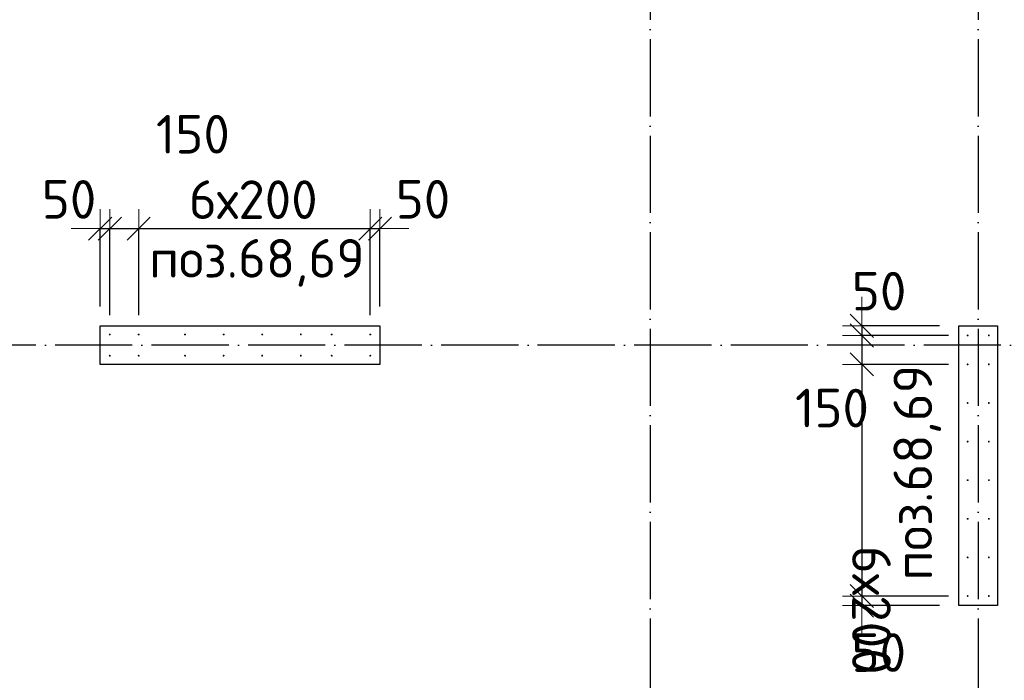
# Model space of a CAD drawing. Header units: millimetres. Extents: x 76517 to 124426, y -73423 to -21861.
# Tile 29 of 114: x 83433 to 88535, y -53237 to -49814. Entities that reach past the tile are written whole.
import ezdxf

# ---------------------------------------------------------------- set-up
doc = ezdxf.new("R2010")
doc.units = ezdxf.units.MM
doc.header["$PDMODE"] = 65
doc.linetypes.add('______11', pattern=[500, 400, -50, 0, -50])
doc.linetypes.add('______5', pattern=[1100, 800, -100, 100, -100])
for name, color, linetype, lineweight in [('Standard', 7, 'Continuous', 25), ('Арм.стержн. Выпуски', 180, 'Continuous', 35), ('Колонна (2)', 7, 'Continuous', 35), ('Размерная линия_ общее_1', 7, 'Continuous', 13)]:
    doc.layers.add(name, color=color, linetype=linetype, lineweight=lineweight)
doc.layers.add('Осевая линия_ общее', color=7, linetype='______5', lineweight=13, true_color=0xa0a0a0)
doc.styles.add('ISOCPEUR', font='ISOCPEUR')
doc.dimstyles.new('DIMSTYLE_10', dxfattribs={"dimtxt": 200, "dimasz": 200, "dimexe": 0, "dimexo": 0, "dimgap": 100, "dimtad": 2, "dimdec": 0, "dimrnd": 5, "dimzin": 12, "dimdsep": 46, "dimtxsty": 'ISOCPEUR', "dimblk1": 'ALL_ML_STRICH', "dimblk2": 'ALL_ML_STRICH', "dimsah": 1, "dimcen": 0, "dimclrd": 7, "dimclre": 256, "dimclrt": 7, "dimadec": 0, "dimazin": 0, "dimtfac": 1, "dimtdec": 0, "dimtix": 1, "dimtmove": 2, "dimatfit": 3, "dimfxl": 0, "dimtvp": 1.2, "dimtzin": 0, "dimlwd": 0, "dimlwe": -3, "dimarcsym": 0})
doc.dimstyles.new('DIMSTYLE_16', dxfattribs={"dimtxt": 200, "dimasz": 200, "dimexe": 0, "dimexo": 0, "dimgap": 100, "dimtad": 2, "dimdec": 0, "dimrnd": 5, "dimzin": 12, "dimdsep": 46, "dimtxsty": 'ISOCPEUR', "dimblk1": 'ALL_ML_STRICH', "dimblk2": 'ALL_ML_STRICH', "dimsah": 1, "dimcen": 0, "dimclrd": 7, "dimclre": 256, "dimclrt": 7, "dimadec": 0, "dimazin": 0, "dimtfac": 1, "dimtdec": 0, "dimtix": 1, "dimtmove": 2, "dimatfit": 3, "dimfxl": 0, "dimtzin": 0, "dimlwd": 0, "dimlwe": -3, "dimarcsym": 0})

# ---------------------------------------------------------------- blocks, each defined once
blk = doc.blocks.new('ALL_ML_STRICH')
at = {"color": 0, "linetype": 'ByBlock', "lineweight": -2}
for p, q in [((-0.3, -0.3), (0.3, 0.3)), ((0, -0.5), (0, 0.5)), ((-1, 0), (0.5, 0))]:
    blk.add_line(p, q, dxfattribs=at)
blk = doc.blocks.new('*D430')
at = {"layer": 'DEFPOINTS', "color": 7, "linetype": 'Continuous', "lineweight": 13, "transparency": 33554687}
for p in [(87796.6, -51400), (88300, -51400), (88345, -51450)]:
    blk.add_point(p, dxfattribs=at)
at = {"layer": 'Размерная линия_ общее_1', "color": 253, "linetype": 'Continuous', "lineweight": -2, "true_color": 0xa0a0a0, "transparency": 33554687}
for p, q in [((88200, -51400), (87796.6, -51400)), ((88245, -51450), (87796.6, -51450))]:
    blk.add_line(p, q, dxfattribs=at)
at = {"layer": 'Размерная линия_ общее_1', "color": 7, "linetype": 'Continuous', "lineweight": -2, "transparency": 33554687}
blk.add_line((87796.6, -51400), (87796.6, -51450), dxfattribs=at)
at = {"layer": 'Размерная линия_ общее_1', "color": 7, "linetype": 'Continuous', "lineweight": 13, "transparency": 33554687, "xscale": 200, "yscale": 200, "zscale": 200}
for p, rotation in [((87796.6, -51450), 270), ((87796.6, -51400), 90)]:
    blk.add_blockref('ALL_ML_STRICH', p, dxfattribs=dict(at, rotation=rotation))
at = {"layer": 'Размерная линия_ общее_1', "color": 7, "linetype": 'Continuous', "lineweight": 13, "transparency": 33554687, "insert": (87886.1, -51220.8), "char_height": 200, "width": 400, "attachment_point": 5, "style": 'ISOCPEUR'}
blk.add_mtext('\\A1;{50}', dxfattribs=at)
blk = doc.blocks.new('*D431')
at = {"layer": 'DEFPOINTS', "color": 7, "linetype": 'Continuous', "lineweight": 13, "transparency": 33554687}
for p in [(87796.6, -51450), (88345, -51450), (88345, -51600)]:
    blk.add_point(p, dxfattribs=at)
at = {"layer": 'Размерная линия_ общее_1', "color": 253, "linetype": 'Continuous', "lineweight": -2, "true_color": 0xa0a0a0, "transparency": 33554687}
for p, q in [((88245, -51450), (87796.6, -51450)), ((88245, -51600), (87796.6, -51600))]:
    blk.add_line(p, q, dxfattribs=at)
at = {"layer": 'Размерная линия_ общее_1', "color": 7, "linetype": 'Continuous', "lineweight": -2, "transparency": 33554687}
blk.add_line((87796.6, -51450), (87796.6, -51600), dxfattribs=at)
at = {"layer": 'Размерная линия_ общее_1', "color": 7, "linetype": 'Continuous', "lineweight": 13, "transparency": 33554687, "xscale": 200, "yscale": 200, "zscale": 200}
for p, rotation in [((87796.6, -51450), 90), ((87796.6, -51600), 270)]:
    blk.add_blockref('ALL_ML_STRICH', p, dxfattribs=dict(at, rotation=rotation))
at = {"layer": 'Размерная линия_ общее_1', "color": 7, "linetype": 'Continuous', "lineweight": 13, "transparency": 33554687, "insert": (87642.2, -51826.2), "char_height": 200, "width": 600, "attachment_point": 5, "style": 'ISOCPEUR'}
blk.add_mtext('\\A1;{150}', dxfattribs=at)
blk = doc.blocks.new('*D432')
at = {"layer": 'DEFPOINTS', "color": 7, "linetype": 'Continuous', "lineweight": 13, "transparency": 33554687}
for p in [(87796.6, -51600), (88345, -51600), (88345, -52800)]:
    blk.add_point(p, dxfattribs=at)
at = {"layer": 'Размерная линия_ общее_1', "color": 253, "linetype": 'Continuous', "lineweight": -2, "true_color": 0xa0a0a0, "transparency": 33554687}
for p, q in [((88245, -51600), (87796.6, -51600)), ((88245, -52800), (87796.6, -52800))]:
    blk.add_line(p, q, dxfattribs=at)
at = {"layer": 'Размерная линия_ общее_1', "color": 7, "linetype": 'Continuous', "lineweight": -2, "transparency": 33554687}
blk.add_line((87796.6, -51600), (87796.6, -52800), dxfattribs=at)
at = {"layer": 'Размерная линия_ общее_1', "color": 7, "linetype": 'Continuous', "lineweight": 13, "transparency": 33554687, "xscale": 200, "yscale": 200, "zscale": 200}
for p, rotation in [((87796.6, -51600), 90), ((87796.6, -52800), 270)]:
    blk.add_blockref('ALL_ML_STRICH', p, dxfattribs=dict(at, rotation=rotation))
at = {"layer": 'Размерная линия_ общее_1', "color": 7, "linetype": 'Continuous', "lineweight": 13, "transparency": 33554687, "insert": (87946.6, -52540), "char_height": 200, "width": 10, "attachment_point": 1, "rotation": 270, "line_spacing_factor": 0.60241, "style": 'ISOCPEUR'}
blk.add_mtext('6х200', dxfattribs=at)
blk = doc.blocks.new('*D433')
at = {"layer": 'DEFPOINTS', "color": 7, "linetype": 'Continuous', "lineweight": 13, "transparency": 33554687}
for p in [(87796.6, -52800), (88345, -52800), (88300, -52850)]:
    blk.add_point(p, dxfattribs=at)
at = {"layer": 'Размерная линия_ общее_1', "color": 253, "linetype": 'Continuous', "lineweight": -2, "true_color": 0xa0a0a0, "transparency": 33554687}
for p, q in [((88245, -52800), (87796.6, -52800)), ((88200, -52850), (87796.6, -52850))]:
    blk.add_line(p, q, dxfattribs=at)
at = {"layer": 'Размерная линия_ общее_1', "color": 7, "linetype": 'Continuous', "lineweight": -2, "transparency": 33554687}
blk.add_line((87796.6, -52800), (87796.6, -52850), dxfattribs=at)
at = {"layer": 'Размерная линия_ общее_1', "color": 7, "linetype": 'Continuous', "lineweight": 13, "transparency": 33554687, "xscale": 200, "yscale": 200, "zscale": 200}
for p, rotation in [((87796.6, -52850), 270), ((87796.6, -52800), 90)]:
    blk.add_blockref('ALL_ML_STRICH', p, dxfattribs=dict(at, rotation=rotation))
at = {"layer": 'Размерная линия_ общее_1', "color": 7, "linetype": 'Continuous', "lineweight": 13, "transparency": 33554687, "insert": (87884.8, -53092.9), "char_height": 200, "width": 400, "attachment_point": 5, "style": 'ISOCPEUR'}
blk.add_mtext('\\A1;{50}', dxfattribs=at)
blk = doc.blocks.new('*D489')
at = {"layer": 'DEFPOINTS', "color": 7, "linetype": 'Continuous', "lineweight": 13, "transparency": 33554687}
for p in [(83850, -50896.6), (83850, -51400), (83900, -51445)]:
    blk.add_point(p, dxfattribs=at)
at = {"layer": 'Размерная линия_ общее_1', "color": 253, "linetype": 'Continuous', "lineweight": -2, "true_color": 0xa0a0a0, "transparency": 33554687}
for p, q in [((83850, -51300), (83850, -50896.6)), ((83900, -51345), (83900, -50896.6))]:
    blk.add_line(p, q, dxfattribs=at)
at = {"layer": 'Размерная линия_ общее_1', "color": 7, "linetype": 'Continuous', "lineweight": -2, "transparency": 33554687}
blk.add_line((83850, -50896.6), (83900, -50896.6), dxfattribs=at)
at = {"layer": 'Размерная линия_ общее_1', "color": 7, "linetype": 'Continuous', "lineweight": 13, "transparency": 33554687, "xscale": 200, "yscale": 200, "zscale": 200}
blk.add_blockref('ALL_ML_STRICH', (83900, -50896.6), dxfattribs=at)
at = {"layer": 'Размерная линия_ общее_1', "color": 7, "linetype": 'Continuous', "lineweight": 13, "transparency": 33554687, "xscale": 200, "yscale": 200, "zscale": 200, "rotation": 180}
blk.add_blockref('ALL_ML_STRICH', (83850, -50896.6), dxfattribs=at)
at = {"layer": 'Размерная линия_ общее_1', "color": 7, "linetype": 'Continuous', "lineweight": 13, "transparency": 33554687, "insert": (83688.9, -50745.2), "char_height": 200, "width": 400, "attachment_point": 5, "style": 'ISOCPEUR'}
blk.add_mtext('\\A1;{50}', dxfattribs=at)
blk = doc.blocks.new('*D490')
at = {"layer": 'DEFPOINTS', "color": 7, "linetype": 'Continuous', "lineweight": 13, "transparency": 33554687}
for p in [(83900, -50896.6), (83900, -51445), (84050, -51445)]:
    blk.add_point(p, dxfattribs=at)
at = {"layer": 'Размерная линия_ общее_1', "color": 253, "linetype": 'Continuous', "lineweight": -2, "true_color": 0xa0a0a0, "transparency": 33554687}
for p, q in [((83900, -51345), (83900, -50896.6)), ((84050, -51345), (84050, -50896.6))]:
    blk.add_line(p, q, dxfattribs=at)
at = {"layer": 'Размерная линия_ общее_1', "color": 7, "linetype": 'Continuous', "lineweight": -2, "transparency": 33554687}
blk.add_line((83900, -50896.6), (84050, -50896.6), dxfattribs=at)
at = {"layer": 'Размерная линия_ общее_1', "color": 7, "linetype": 'Continuous', "lineweight": 13, "transparency": 33554687, "xscale": 200, "yscale": 200, "zscale": 200, "rotation": 180}
blk.add_blockref('ALL_ML_STRICH', (83900, -50896.6), dxfattribs=at)
at = {"layer": 'Размерная линия_ общее_1', "color": 7, "linetype": 'Continuous', "lineweight": 13, "transparency": 33554687, "xscale": 200, "yscale": 200, "zscale": 200}
blk.add_blockref('ALL_ML_STRICH', (84050, -50896.6), dxfattribs=at)
at = {"layer": 'Размерная линия_ общее_1', "color": 7, "linetype": 'Continuous', "lineweight": 13, "transparency": 33554687, "insert": (84330.9, -50407.7), "char_height": 200, "width": 600, "attachment_point": 5, "style": 'ISOCPEUR'}
blk.add_mtext('\\A1;{150}', dxfattribs=at)
blk = doc.blocks.new('*D491')
at = {"layer": 'DEFPOINTS', "color": 7, "linetype": 'Continuous', "lineweight": 13, "transparency": 33554687}
for p in [(84050, -50896.6), (84050, -51445), (85250, -51445)]:
    blk.add_point(p, dxfattribs=at)
at = {"layer": 'Размерная линия_ общее_1', "color": 253, "linetype": 'Continuous', "lineweight": -2, "true_color": 0xa0a0a0, "transparency": 33554687}
for p, q in [((84050, -51345), (84050, -50896.6)), ((85250, -51345), (85250, -50896.6))]:
    blk.add_line(p, q, dxfattribs=at)
at = {"layer": 'Размерная линия_ общее_1', "color": 7, "linetype": 'Continuous', "lineweight": -2, "transparency": 33554687}
blk.add_line((84050, -50896.6), (85250, -50896.6), dxfattribs=at)
at = {"layer": 'Размерная линия_ общее_1', "color": 7, "linetype": 'Continuous', "lineweight": 13, "transparency": 33554687, "xscale": 200, "yscale": 200, "zscale": 200, "rotation": 180}
blk.add_blockref('ALL_ML_STRICH', (84050, -50896.6), dxfattribs=at)
at = {"layer": 'Размерная линия_ общее_1', "color": 7, "linetype": 'Continuous', "lineweight": 13, "transparency": 33554687, "xscale": 200, "yscale": 200, "zscale": 200}
blk.add_blockref('ALL_ML_STRICH', (85250, -50896.6), dxfattribs=at)
at = {"layer": 'Размерная линия_ общее_1', "color": 7, "linetype": 'Continuous', "lineweight": 13, "transparency": 33554687, "insert": (84310, -50646.6), "char_height": 200, "width": 10, "attachment_point": 1, "line_spacing_factor": 0.60241, "style": 'ISOCPEUR'}
blk.add_mtext('6х200', dxfattribs=at)
blk = doc.blocks.new('*D492')
at = {"layer": 'DEFPOINTS', "color": 7, "linetype": 'Continuous', "lineweight": 13, "transparency": 33554687}
for p in [(85250, -50896.6), (85300, -51400), (85250, -51445)]:
    blk.add_point(p, dxfattribs=at)
at = {"layer": 'Размерная линия_ общее_1', "color": 253, "linetype": 'Continuous', "lineweight": -2, "true_color": 0xa0a0a0, "transparency": 33554687}
for p, q in [((85250, -51345), (85250, -50896.6)), ((85300, -51300), (85300, -50896.6))]:
    blk.add_line(p, q, dxfattribs=at)
at = {"layer": 'Размерная линия_ общее_1', "color": 7, "linetype": 'Continuous', "lineweight": -2, "transparency": 33554687}
blk.add_line((85250, -50896.6), (85300, -50896.6), dxfattribs=at)
at = {"layer": 'Размерная линия_ общее_1', "color": 7, "linetype": 'Continuous', "lineweight": 13, "transparency": 33554687, "xscale": 200, "yscale": 200, "zscale": 200}
blk.add_blockref('ALL_ML_STRICH', (85300, -50896.6), dxfattribs=at)
at = {"layer": 'Размерная линия_ общее_1', "color": 7, "linetype": 'Continuous', "lineweight": 13, "transparency": 33554687, "xscale": 200, "yscale": 200, "zscale": 200, "rotation": 180}
blk.add_blockref('ALL_ML_STRICH', (85250, -50896.6), dxfattribs=at)
at = {"layer": 'Размерная линия_ общее_1', "color": 7, "linetype": 'Continuous', "lineweight": 13, "transparency": 33554687, "insert": (85522.9, -50744.8), "char_height": 200, "width": 400, "attachment_point": 5, "style": 'ISOCPEUR'}
blk.add_mtext('\\A1;{50}', dxfattribs=at)

msp = doc.modelspace()

# ---------------------------------------------------------------- hatches: boundary and pattern name
at = {"layer": 'Арм.стержн. Выпуски', "linetype": 'Continuous', "lineweight": 35, "transparency": 33554687}
for points in [[(83905, -51445), (83904.6, -51443.1), (83903.5, -51441.5), (83901.9, -51440.4), (83900, -51440), (83898.1, -51440.4), (83896.5, -51441.5), (83895.4, -51443.1), (83895, -51445), (83895.4, -51446.9), (83896.5, -51448.5), (83898.1, -51449.6), (83900, -51450), (83901.9, -51449.6), (83903.5, -51448.5), (83904.6, -51446.9)], [(84055, -51445), (84054.6, -51443.1), (84053.5, -51441.5), (84051.9, -51440.4), (84050, -51440), (84048.1, -51440.4), (84046.5, -51441.5), (84045.4, -51443.1), (84045, -51445), (84045.4, -51446.9), (84046.5, -51448.5), (84048.1, -51449.6), (84050, -51450), (84051.9, -51449.6), (84053.5, -51448.5), (84054.6, -51446.9)], [(84295, -51445), (84294.6, -51443.1), (84293.5, -51441.5), (84291.9, -51440.4), (84290, -51440), (84288.1, -51440.4), (84286.5, -51441.5), (84285.4, -51443.1), (84285, -51445), (84285.4, -51446.9), (84286.5, -51448.5), (84288.1, -51449.6), (84290, -51450), (84291.9, -51449.6), (84293.5, -51448.5), (84294.6, -51446.9)], [(84495, -51445), (84494.6, -51443.1), (84493.5, -51441.5), (84491.9, -51440.4), (84490, -51440), (84488.1, -51440.4), (84486.5, -51441.5), (84485.4, -51443.1), (84485, -51445), (84485.4, -51446.9), (84486.5, -51448.5), (84488.1, -51449.6), (84490, -51450), (84491.9, -51449.6), (84493.5, -51448.5), (84494.6, -51446.9)], [(84695, -51445), (84694.6, -51443.1), (84693.5, -51441.5), (84691.9, -51440.4), (84690, -51440), (84688.1, -51440.4), (84686.5, -51441.5), (84685.4, -51443.1), (84685, -51445), (84685.4, -51446.9), (84686.5, -51448.5), (84688.1, -51449.6), (84690, -51450), (84691.9, -51449.6), (84693.5, -51448.5), (84694.6, -51446.9)], [(84895, -51445), (84894.6, -51443.1), (84893.5, -51441.5), (84891.9, -51440.4), (84890, -51440), (84888.1, -51440.4), (84886.5, -51441.5), (84885.4, -51443.1), (84885, -51445), (84885.4, -51446.9), (84886.5, -51448.5), (84888.1, -51449.6), (84890, -51450), (84891.9, -51449.6), (84893.5, -51448.5), (84894.6, -51446.9)], [(85055, -51445), (85054.6, -51443.1), (85053.5, -51441.5), (85051.9, -51440.4), (85050, -51440), (85048.1, -51440.4), (85046.5, -51441.5), (85045.4, -51443.1), (85045, -51445), (85045.4, -51446.9), (85046.5, -51448.5), (85048.1, -51449.6), (85050, -51450), (85051.9, -51449.6), (85053.5, -51448.5), (85054.6, -51446.9)], [(85255, -51445), (85254.6, -51443.1), (85253.5, -51441.5), (85251.9, -51440.4), (85250, -51440), (85248.1, -51440.4), (85246.5, -51441.5), (85245.4, -51443.1), (85245, -51445), (85245.4, -51446.9), (85246.5, -51448.5), (85248.1, -51449.6), (85250, -51450), (85251.9, -51449.6), (85253.5, -51448.5), (85254.6, -51446.9)], [(88350, -51450), (88349.6, -51448.1), (88348.5, -51446.5), (88346.9, -51445.4), (88345, -51445), (88343.1, -51445.4), (88341.5, -51446.5), (88340.4, -51448.1), (88340, -51450), (88340.4, -51451.9), (88341.5, -51453.5), (88343.1, -51454.6), (88345, -51455), (88346.9, -51454.6), (88348.5, -51453.5), (88349.6, -51451.9)], [(88460, -51450), (88459.6, -51448.1), (88458.5, -51446.5), (88456.9, -51445.4), (88455, -51445), (88453.1, -51445.4), (88451.5, -51446.5), (88450.4, -51448.1), (88450, -51450), (88450.4, -51451.9), (88451.5, -51453.5), (88453.1, -51454.6), (88455, -51455), (88456.9, -51454.6), (88458.5, -51453.5), (88459.6, -51451.9)], [(83905, -51555), (83904.6, -51553.1), (83903.5, -51551.5), (83901.9, -51550.4), (83900, -51550), (83898.1, -51550.4), (83896.5, -51551.5), (83895.4, -51553.1), (83895, -51555), (83895.4, -51556.9), (83896.5, -51558.5), (83898.1, -51559.6), (83900, -51560), (83901.9, -51559.6), (83903.5, -51558.5), (83904.6, -51556.9)], [(84055, -51555), (84054.6, -51553.1), (84053.5, -51551.5), (84051.9, -51550.4), (84050, -51550), (84048.1, -51550.4), (84046.5, -51551.5), (84045.4, -51553.1), (84045, -51555), (84045.4, -51556.9), (84046.5, -51558.5), (84048.1, -51559.6), (84050, -51560), (84051.9, -51559.6), (84053.5, -51558.5), (84054.6, -51556.9)], [(84295, -51555), (84294.6, -51553.1), (84293.5, -51551.5), (84291.9, -51550.4), (84290, -51550), (84288.1, -51550.4), (84286.5, -51551.5), (84285.4, -51553.1), (84285, -51555), (84285.4, -51556.9), (84286.5, -51558.5), (84288.1, -51559.6), (84290, -51560), (84291.9, -51559.6), (84293.5, -51558.5), (84294.6, -51556.9)], [(84495, -51555), (84494.6, -51553.1), (84493.5, -51551.5), (84491.9, -51550.4), (84490, -51550), (84488.1, -51550.4), (84486.5, -51551.5), (84485.4, -51553.1), (84485, -51555), (84485.4, -51556.9), (84486.5, -51558.5), (84488.1, -51559.6), (84490, -51560), (84491.9, -51559.6), (84493.5, -51558.5), (84494.6, -51556.9)], [(84695, -51555), (84694.6, -51553.1), (84693.5, -51551.5), (84691.9, -51550.4), (84690, -51550), (84688.1, -51550.4), (84686.5, -51551.5), (84685.4, -51553.1), (84685, -51555), (84685.4, -51556.9), (84686.5, -51558.5), (84688.1, -51559.6), (84690, -51560), (84691.9, -51559.6), (84693.5, -51558.5), (84694.6, -51556.9)], [(84895, -51555), (84894.6, -51553.1), (84893.5, -51551.5), (84891.9, -51550.4), (84890, -51550), (84888.1, -51550.4), (84886.5, -51551.5), (84885.4, -51553.1), (84885, -51555), (84885.4, -51556.9), (84886.5, -51558.5), (84888.1, -51559.6), (84890, -51560), (84891.9, -51559.6), (84893.5, -51558.5), (84894.6, -51556.9)], [(85055, -51555), (85054.6, -51553.1), (85053.5, -51551.5), (85051.9, -51550.4), (85050, -51550), (85048.1, -51550.4), (85046.5, -51551.5), (85045.4, -51553.1), (85045, -51555), (85045.4, -51556.9), (85046.5, -51558.5), (85048.1, -51559.6), (85050, -51560), (85051.9, -51559.6), (85053.5, -51558.5), (85054.6, -51556.9)], [(85255, -51555), (85254.6, -51553.1), (85253.5, -51551.5), (85251.9, -51550.4), (85250, -51550), (85248.1, -51550.4), (85246.5, -51551.5), (85245.4, -51553.1), (85245, -51555), (85245.4, -51556.9), (85246.5, -51558.5), (85248.1, -51559.6), (85250, -51560), (85251.9, -51559.6), (85253.5, -51558.5), (85254.6, -51556.9)], [(88350, -51600), (88349.6, -51598.1), (88348.5, -51596.5), (88346.9, -51595.4), (88345, -51595), (88343.1, -51595.4), (88341.5, -51596.5), (88340.4, -51598.1), (88340, -51600), (88340.4, -51601.9), (88341.5, -51603.5), (88343.1, -51604.6), (88345, -51605), (88346.9, -51604.6), (88348.5, -51603.5), (88349.6, -51601.9)], [(88460, -51600), (88459.6, -51598.1), (88458.5, -51596.5), (88456.9, -51595.4), (88455, -51595), (88453.1, -51595.4), (88451.5, -51596.5), (88450.4, -51598.1), (88450, -51600), (88450.4, -51601.9), (88451.5, -51603.5), (88453.1, -51604.6), (88455, -51605), (88456.9, -51604.6), (88458.5, -51603.5), (88459.6, -51601.9)], [(88350, -51800), (88349.6, -51798.1), (88348.5, -51796.5), (88346.9, -51795.4), (88345, -51795), (88343.1, -51795.4), (88341.5, -51796.5), (88340.4, -51798.1), (88340, -51800), (88340.4, -51801.9), (88341.5, -51803.5), (88343.1, -51804.6), (88345, -51805), (88346.9, -51804.6), (88348.5, -51803.5), (88349.6, -51801.9)], [(88460, -51800), (88459.6, -51798.1), (88458.5, -51796.5), (88456.9, -51795.4), (88455, -51795), (88453.1, -51795.4), (88451.5, -51796.5), (88450.4, -51798.1), (88450, -51800), (88450.4, -51801.9), (88451.5, -51803.5), (88453.1, -51804.6), (88455, -51805), (88456.9, -51804.6), (88458.5, -51803.5), (88459.6, -51801.9)], [(88350, -52000), (88349.6, -51998.1), (88348.5, -51996.5), (88346.9, -51995.4), (88345, -51995), (88343.1, -51995.4), (88341.5, -51996.5), (88340.4, -51998.1), (88340, -52000), (88340.4, -52001.9), (88341.5, -52003.5), (88343.1, -52004.6), (88345, -52005), (88346.9, -52004.6), (88348.5, -52003.5), (88349.6, -52001.9)], [(88460, -52000), (88459.6, -51998.1), (88458.5, -51996.5), (88456.9, -51995.4), (88455, -51995), (88453.1, -51995.4), (88451.5, -51996.5), (88450.4, -51998.1), (88450, -52000), (88450.4, -52001.9), (88451.5, -52003.5), (88453.1, -52004.6), (88455, -52005), (88456.9, -52004.6), (88458.5, -52003.5), (88459.6, -52001.9)], [(88350, -52200), (88349.6, -52198.1), (88348.5, -52196.5), (88346.9, -52195.4), (88345, -52195), (88343.1, -52195.4), (88341.5, -52196.5), (88340.4, -52198.1), (88340, -52200), (88340.4, -52201.9), (88341.5, -52203.5), (88343.1, -52204.6), (88345, -52205), (88346.9, -52204.6), (88348.5, -52203.5), (88349.6, -52201.9)], [(88460, -52200), (88459.6, -52198.1), (88458.5, -52196.5), (88456.9, -52195.4), (88455, -52195), (88453.1, -52195.4), (88451.5, -52196.5), (88450.4, -52198.1), (88450, -52200), (88450.4, -52201.9), (88451.5, -52203.5), (88453.1, -52204.6), (88455, -52205), (88456.9, -52204.6), (88458.5, -52203.5), (88459.6, -52201.9)], [(88350, -52400), (88349.6, -52398.1), (88348.5, -52396.5), (88346.9, -52395.4), (88345, -52395), (88343.1, -52395.4), (88341.5, -52396.5), (88340.4, -52398.1), (88340, -52400), (88340.4, -52401.9), (88341.5, -52403.5), (88343.1, -52404.6), (88345, -52405), (88346.9, -52404.6), (88348.5, -52403.5), (88349.6, -52401.9)], [(88460, -52400), (88459.6, -52398.1), (88458.5, -52396.5), (88456.9, -52395.4), (88455, -52395), (88453.1, -52395.4), (88451.5, -52396.5), (88450.4, -52398.1), (88450, -52400), (88450.4, -52401.9), (88451.5, -52403.5), (88453.1, -52404.6), (88455, -52405), (88456.9, -52404.6), (88458.5, -52403.5), (88459.6, -52401.9)], [(88350, -52600), (88349.6, -52598.1), (88348.5, -52596.5), (88346.9, -52595.4), (88345, -52595), (88343.1, -52595.4), (88341.5, -52596.5), (88340.4, -52598.1), (88340, -52600), (88340.4, -52601.9), (88341.5, -52603.5), (88343.1, -52604.6), (88345, -52605), (88346.9, -52604.6), (88348.5, -52603.5), (88349.6, -52601.9)], [(88460, -52600), (88459.6, -52598.1), (88458.5, -52596.5), (88456.9, -52595.4), (88455, -52595), (88453.1, -52595.4), (88451.5, -52596.5), (88450.4, -52598.1), (88450, -52600), (88450.4, -52601.9), (88451.5, -52603.5), (88453.1, -52604.6), (88455, -52605), (88456.9, -52604.6), (88458.5, -52603.5), (88459.6, -52601.9)], [(88350, -52800), (88349.6, -52798.1), (88348.5, -52796.5), (88346.9, -52795.4), (88345, -52795), (88343.1, -52795.4), (88341.5, -52796.5), (88340.4, -52798.1), (88340, -52800), (88340.4, -52801.9), (88341.5, -52803.5), (88343.1, -52804.6), (88345, -52805), (88346.9, -52804.6), (88348.5, -52803.5), (88349.6, -52801.9)], [(88460, -52800), (88459.6, -52798.1), (88458.5, -52796.5), (88456.9, -52795.4), (88455, -52795), (88453.1, -52795.4), (88451.5, -52796.5), (88450.4, -52798.1), (88450, -52800), (88450.4, -52801.9), (88451.5, -52803.5), (88453.1, -52804.6), (88455, -52805), (88456.9, -52804.6), (88458.5, -52803.5), (88459.6, -52801.9)]]:
    msp.add_hatch(color=4, dxfattribs=at).paths.add_polyline_path(points)

# ---------------------------------------------------------------- linework, layer by layer
at = {"layer": 'Колонна (2)', "color": 7, "lineweight": 25, "transparency": 33554687}
for p, q in [((83850, -51600), (83850, -51400)), ((83850, -51400), (85300, -51400)), ((85300, -51400), (85300, -51600)), ((88300, -52850), (88300, -51400)), ((88300, -51400), (88500, -51400)), ((88500, -51400), (88500, -52850)), ((85300, -51600), (83850, -51600)), ((88500, -52850), (88300, -52850))]:
    msp.add_line(p, q, dxfattribs=at)
at = {"layer": 'Колонна (2)', "color": 7, "linetype": 'Continuous', "lineweight": 25, "transparency": 33554687}
for p, q in [((83850, -51600), (83850, -51400)), ((83850, -51400), (85300, -51400)), ((85300, -51400), (85300, -51600)), ((88300, -52850), (88300, -51400)), ((88300, -51400), (88500, -51400)), ((88500, -51400), (88500, -52850)), ((85300, -51600), (83850, -51600)), ((88500, -52850), (88300, -52850))]:
    msp.add_line(p, q, dxfattribs=at)
at = {"layer": 'Осевая линия_ общее', "color": 253, "linetype": '______11', "lineweight": -3, "true_color": 0xa0a0a0, "transparency": 33554687}
for p, q in [((86700, -23410), (86700, -72827.9)), ((88400, -23410), (88400, -72827.9)), ((101020, -51500), (77142.2, -51500))]:
    msp.add_line(p, q, dxfattribs=at)

# ---------------------------------------------------------------- texts
at = {"layer": 'Standard', "color": 7, "linetype": 'Continuous', "lineweight": 13, "transparency": 33554687, "insert": (84662.5, -50950.6), "char_height": 200, "width": 1196.491, "attachment_point": 2, "style": 'ISOCPEUR'}
msp.add_mtext('\\A1;{\\fISOCPEUR|i0|b0;\\H200.000000;\\W1.000000;\\C7;поз.68,69}\\P', dxfattribs=at)
at = {"layer": 'Standard', "color": 7, "linetype": 'Continuous', "lineweight": 13, "transparency": 33554687, "insert": (87961, -52161.1), "char_height": 200, "width": 1196.491, "attachment_point": 2, "rotation": 90, "style": 'ISOCPEUR'}
msp.add_mtext('\\A1;{\\fISOCPEUR|i0|b0;\\H200.000000;\\W1.000000;\\C7;поз.68,69}\\P', dxfattribs=at)

# ---------------------------------------------------------------- dimensions: what is measured, and where the dimension line sits
at = {"layer": 'Размерная линия_ общее_1', "color": 7, "linetype": 'Continuous', "lineweight": 13, "transparency": 33554687}
for base, p1, p2, picture, middle in [((84050, -50896.6), (83900, -51345), (84050, -51345), '*D490', (84330.9, -50407.7)), ((83900, -50896.6), (83850, -51300), (83900, -51345), '*D489', (83688.9, -50745.2)), ((85300, -50896.6), (85250, -51345), (85300, -51300), '*D492', (85522.9, -50744.8))]:
    dim = msp.add_linear_dim(base=base, p1=p1, p2=p2, dimstyle='DIMSTYLE_10', override={"dimpost": '<>', "dimclrd": 7, "dimclre": 253, "dimclrt": 7, "dimlwd": 0, "dimlwe": 65533}, dxfattribs=at)
    dim.commit()
    dim.dimension.update_dxf_attribs({"geometry": picture, "text_midpoint": middle, "dimtype": 160})
dim = msp.add_linear_dim(base=(85250, -50896.6), p1=(84050, -51345), p2=(85250, -51345), text='6х200', dimstyle='DIMSTYLE_16', override={"dimpost": '<>', "dimclrd": 7, "dimclre": 253, "dimclrt": 7, "dimlwd": 0, "dimlwe": 65533}, dxfattribs=at)
dim.commit()
dim.dimension.update_dxf_attribs({"geometry": '*D491', "text_midpoint": (84650, -50796.6), "dimtype": 160})
for base, p1, p2, picture, middle in [((87796.6, -51450), (88200, -51400), (88245, -51450), '*D430', (87886.1, -51220.8)), ((87796.6, -51600), (88245, -51450), (88245, -51600), '*D431', (87642.2, -51826.2)), ((87796.6, -52850), (88245, -52800), (88200, -52850), '*D433', (87884.8, -53092.9))]:
    dim = msp.add_linear_dim(base=base, p1=p1, p2=p2, angle=270, dimstyle='DIMSTYLE_10', override={"dimpost": '<>', "dimclrd": 7, "dimclre": 253, "dimclrt": 7, "dimlwd": 0, "dimlwe": 65533}, dxfattribs=at)
    dim.commit()
    dim.dimension.update_dxf_attribs({"geometry": picture, "text_midpoint": middle, "dimtype": 160})
dim = msp.add_linear_dim(base=(87796.6, -52800), p1=(88245, -51600), p2=(88245, -52800), angle=270, text='6х200', dimstyle='DIMSTYLE_16', override={"dimpost": '<>', "dimclrd": 7, "dimclre": 253, "dimclrt": 7, "dimlwd": 0, "dimlwe": 65533}, dxfattribs=at)
dim.commit()
dim.dimension.update_dxf_attribs({"geometry": '*D432', "text_midpoint": (87796.6, -52100), "dimtype": 160})

doc.saveas('drawing.dxf')
